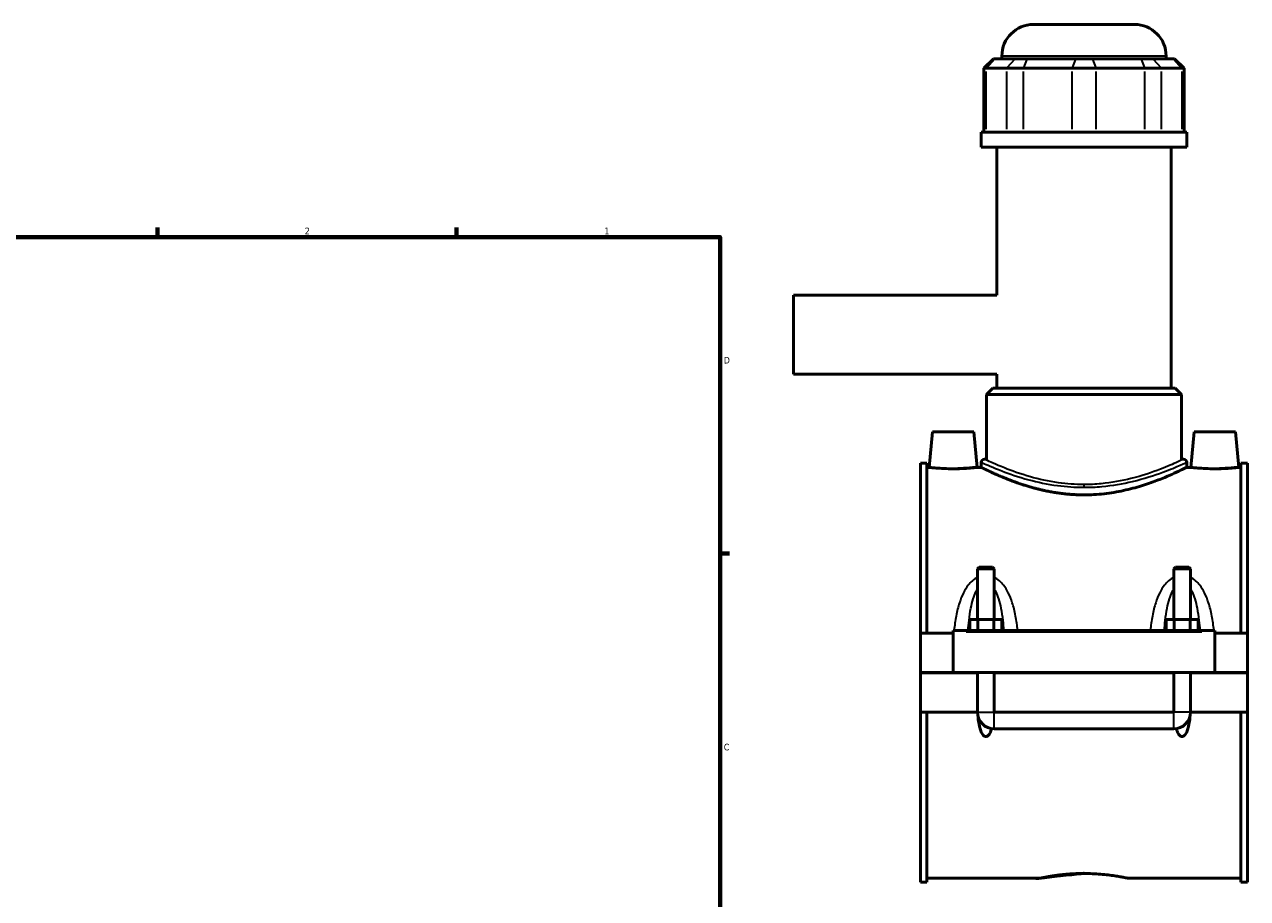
# Model space of a CAD drawing. Header units: inches. Extents: x -1.3 to 48.5, y -1.8 to 47.8.
# Tile 7 of 8: x 23.6 to 41, y 11.6 to 24. Entities that reach past the tile are written whole.
import ezdxf

# ---------------------------------------------------------------- set-up
doc = ezdxf.new("R2010")
doc.units = ezdxf.units.IN
doc.header["$MEASUREMENT"] = 0
for name, color, linetype, lineweight in [('Border (ANSI)', 7, 'Continuous', 70), ('Visible (ANSI)', 7, 'Continuous', 50), ('Visible Narrow (ANSI)', 7, 'Continuous', 35)]:
    doc.layers.add(name, color=color, linetype=linetype, lineweight=lineweight)
doc.styles.add('Note Text (ANSI)', font='tahoma.ttf')

# ---------------------------------------------------------------- blocks, each defined once
blk = doc.blocks.new('Borders Default Border')
at = {"layer": 'Border (ANSI)'}
for p, q in [((25.4999986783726, 21.00000006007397), (25.4999986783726, 21.13448766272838)), ((29.75000096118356, 21.00000006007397), (29.75000096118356, 21.13448766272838)), ((33.49999855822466, 16.49999993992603), (33.6344891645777, 16.49999993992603))]:
    blk.add_line(p, q, dxfattribs=at)
at = {"layer": 'Border (ANSI)', "flags": 128}
blk.add_lwpolyline([(0.4999999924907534, 0.9999999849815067), (0.4999999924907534, 21.00000006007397), (33.49999855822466, 21.00000006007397), (33.49999855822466, 0.9999999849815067), (0.4999999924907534, 0.9999999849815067)], dxfattribs=at)
at = {"layer": 'Border (ANSI)', "color": 5, "true_color": 0x0000ff, "char_height": 0.0944881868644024, "attachment_point": 7, "style": 'Note Text (ANSI)'}
for s, insert in [('2', (27.59635095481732, 21.04)), ('1', (31.8536832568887, 21.04)), ('D', (33.55262652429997, 19.2027559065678)), ('C', (33.552388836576, 13.70107135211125))]:
    blk.add_mtext(s, dxfattribs=dict(at, insert=insert))

msp = doc.modelspace()

# ---------------------------------------------------------------- linework, layer by layer
at = {"layer": 'Visible (ANSI)'}
for p, q in [((37.95423809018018, 24.02283973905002), (39.39171840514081, 24.02283973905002)), ((37.38481269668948, 23.53493973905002), (37.25004891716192, 23.40017595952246)), ((37.38481269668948, 23.53493973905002), (37.40874868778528, 23.53493973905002)), ((37.69394371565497, 23.53493973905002), (37.40874868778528, 23.53493973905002)), ((37.50502549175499, 23.53493973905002), (37.50502549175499, 23.57362714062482)), ((37.69394371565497, 23.53493973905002), (37.864122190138, 23.53493973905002)), ((38.55264389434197, 23.53493973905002), (37.864122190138, 23.53493973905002)), ((38.55264389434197, 23.53493973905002), (38.79331260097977, 23.53493973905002)), ((39.48183430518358, 23.53493973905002), (38.79331260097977, 23.53493973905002)), ((39.48183430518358, 23.53493973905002), (39.6520127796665, 23.53493973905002)), ((39.93720780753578, 23.53493973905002), (39.6520127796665, 23.53493973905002)), ((39.84093100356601, 23.53493973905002), (39.84093100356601, 23.57362714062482)), ((39.93720780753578, 23.53493973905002), (39.96114379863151, 23.53493973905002)), ((39.96114379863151, 23.53493973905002), (40.09590757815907, 23.40017595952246)), ((37.28424319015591, 23.40017595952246), (37.25004891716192, 23.40017595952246)), ((37.25004891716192, 23.40017595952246), (37.25004891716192, 22.48943973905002)), ((37.28424319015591, 23.40017595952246), (37.5694382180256, 23.40017595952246)), ((37.81255032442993, 23.40017595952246), (37.5694382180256, 23.40017595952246)), ((37.81255032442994, 23.40017595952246), (38.50107202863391, 23.40017595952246)), ((38.8448844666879, 23.40017595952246), (38.50107202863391, 23.40017595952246)), ((38.8448844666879, 23.40017595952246), (39.53340617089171, 23.40017595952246)), ((39.77651827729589, 23.40017595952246), (39.53340617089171, 23.40017595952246)), ((39.77651827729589, 23.40017595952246), (40.06171330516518, 23.40017595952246)), ((40.09590757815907, 23.40017595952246), (40.06171330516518, 23.40017595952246)), ((40.09590757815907, 23.40017595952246), (40.09590757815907, 22.48943973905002)), ((40.13291919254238, 22.48943973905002), (37.2130373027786, 22.48943973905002)), ((37.2130373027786, 22.28033973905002), (37.2130373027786, 22.48943973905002)), ((40.13291919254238, 22.28033973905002), (40.13291919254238, 22.48943973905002)), ((40.13291919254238, 22.28033973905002), (37.2130373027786, 22.28033973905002)), ((37.43202844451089, 20.17287910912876), (37.43202844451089, 22.28033973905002)), ((39.9139280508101, 18.85280430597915), (39.9139280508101, 22.28033973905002)), ((34.5429782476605, 20.17287910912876), (34.5429782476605, 19.05280036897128)), ((37.43202844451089, 20.17287910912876), (34.5429782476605, 20.17287910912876)), ((37.43202844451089, 19.05280036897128), (34.5429782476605, 19.05280036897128)), ((37.43202844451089, 18.85280430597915), (37.43202844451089, 19.05280036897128)), ((37.37587686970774, 18.85280430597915), (37.2860343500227, 18.76296178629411)), ((37.37587686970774, 18.85280430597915), (39.97007962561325, 18.85280430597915)), ((39.97007962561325, 18.85280430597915), (40.05992214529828, 18.76296178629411)), ((40.05992214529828, 18.76296178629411), (37.2860343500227, 18.76296178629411)), ((37.2860343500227, 17.84345391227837), (37.2860343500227, 18.76296178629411)), ((40.05992214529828, 17.84345391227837), (40.05992214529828, 18.76296178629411)), ((36.51770265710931, 18.23394210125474), (36.47332110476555, 17.72665863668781)), ((37.10825383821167, 18.23394210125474), (36.51770265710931, 18.23394210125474)), ((37.10825383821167, 18.23394210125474), (37.15263539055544, 17.72665863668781)), ((40.23770265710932, 18.23394210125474), (40.19332110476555, 17.72665863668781)), ((40.23770265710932, 18.23394210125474), (40.82825383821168, 18.23394210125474)), ((40.82825383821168, 18.23394210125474), (40.87263539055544, 17.72665863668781)), ((36.34797824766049, 17.78505627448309), (36.34797824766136, 15.36829249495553)), ((36.34797824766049, 17.78505627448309), (36.4409782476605, 17.78505627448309)), ((36.44097824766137, 15.36829249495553), (36.4409782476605, 17.78505627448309)), ((37.2130373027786, 17.79853265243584), (37.2130373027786, 17.72665863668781)), ((37.25795856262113, 17.84345391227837), (37.2860343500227, 17.84345391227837)), ((40.05992214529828, 17.84345391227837), (40.08799793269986, 17.84345391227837)), ((40.13291919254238, 17.79853265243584), (40.13291919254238, 17.72665863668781)), ((40.90497824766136, 15.36829249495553), (40.90497824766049, 17.78505627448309)), ((40.90497824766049, 17.78505627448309), (40.99797824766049, 17.78505627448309)), ((40.99797824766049, 17.78505627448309), (40.99797824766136, 15.36829249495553)), ((36.47332110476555, 17.72665863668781), (36.4409782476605, 17.72665863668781)), ((37.2130373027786, 17.72665863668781), (37.15263539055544, 17.72665863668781)), ((40.19332110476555, 17.72665863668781), (40.13291919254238, 17.72665863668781)), ((40.90497824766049, 17.72665863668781), (40.87263539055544, 17.72665863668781)), ((37.18349005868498, 16.30612057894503), (37.15986801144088, 16.28249853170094)), ((37.39608848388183, 16.28249853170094), (37.15986801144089, 16.28249853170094)), ((37.15986801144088, 16.28249853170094), (37.15986801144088, 15.56514288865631)), ((37.18349005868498, 16.30612057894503), (37.37246643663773, 16.30612057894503)), ((37.37246643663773, 16.30612057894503), (37.39608848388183, 16.28249853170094)), ((37.39608848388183, 16.28249853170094), (37.39608848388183, 15.56514288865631)), ((39.97349005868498, 16.30612057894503), (39.94986801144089, 16.28249853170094)), ((40.18608848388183, 16.28249853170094), (39.94986801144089, 16.28249853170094)), ((39.94986801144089, 15.56514288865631), (39.94986801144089, 16.28249853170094)), ((39.97349005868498, 16.30612057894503), (40.16246643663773, 16.30612057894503)), ((40.16246643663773, 16.30612057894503), (40.18608848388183, 16.28249853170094)), ((40.18608848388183, 15.56514288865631), (40.18608848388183, 16.28249853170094)), ((37.05067499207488, 15.40766257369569), (37.05067499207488, 15.56514288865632)), ((37.05067499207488, 15.56514288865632), (37.16432661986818, 15.56514288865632)), ((37.16432661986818, 15.40766257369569), (37.16432661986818, 15.56514288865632)), ((37.16432661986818, 15.56514288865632), (37.39162987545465, 15.56514288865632)), ((37.39162987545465, 15.40766257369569), (37.39162987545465, 15.56514288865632)), ((37.39162987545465, 15.56514288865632), (37.50528150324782, 15.56514288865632)), ((37.50528150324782, 15.40766257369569), (37.50528150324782, 15.56514288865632)), ((39.84067499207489, 15.40766257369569), (39.84067499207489, 15.56514288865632)), ((39.84067499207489, 15.56514288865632), (39.95432661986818, 15.56514288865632)), ((39.95432661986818, 15.40766257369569), (39.95432661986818, 15.56514288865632)), ((39.95432661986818, 15.56514288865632), (40.18162987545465, 15.56514288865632)), ((40.18162987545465, 15.40766257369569), (40.18162987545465, 15.56514288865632)), ((40.18162987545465, 15.56514288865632), (40.29528150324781, 15.56514288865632)), ((40.29528150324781, 15.40766257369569), (40.29528150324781, 15.56514288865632)), ((36.81297824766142, 15.36829249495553), (36.34797824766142, 15.36829249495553)), ((36.34797824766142, 14.80874525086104), (36.34797824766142, 15.36829249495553)), ((36.81297824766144, 15.38797753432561), (36.81297824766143, 15.40766257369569)), ((40.53297824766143, 15.40766257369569), (36.81297824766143, 15.40766257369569)), ((36.81297824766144, 14.80874525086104), (36.81297824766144, 15.38797753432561)), ((40.53297824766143, 15.40766257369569), (40.53297824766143, 15.38797753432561)), ((40.53297824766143, 15.38797753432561), (40.53297824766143, 14.80874525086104)), ((40.99797824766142, 15.36829249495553), (40.53297824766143, 15.36829249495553)), ((40.99797824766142, 15.36829249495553), (40.99797824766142, 14.80874525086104)), ((36.34797824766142, 14.80874525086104), (36.81297824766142, 14.80874525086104)), ((36.34797824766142, 14.24526099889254), (36.34797824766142, 14.80480824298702)), ((37.15986801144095, 14.80480824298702), (36.34797824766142, 14.80480824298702)), ((40.53297824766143, 14.80874525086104), (36.81297824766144, 14.80874525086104)), ((37.15986801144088, 14.80874525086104), (37.15986801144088, 14.80480824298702)), ((37.15986801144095, 14.24526099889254), (37.15986801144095, 14.80480824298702)), ((37.39608848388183, 14.80874525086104), (37.39608848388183, 14.80480824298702)), ((39.94986801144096, 14.80480824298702), (37.3960884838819, 14.80480824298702)), ((37.3960884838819, 14.80480824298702), (37.3960884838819, 14.24526099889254)), ((39.94986801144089, 14.80480824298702), (39.94986801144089, 14.80874525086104)), ((39.94986801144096, 14.24526099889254), (39.94986801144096, 14.80480824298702)), ((40.18608848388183, 14.80480824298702), (40.18608848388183, 14.80874525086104)), ((40.99797824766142, 14.80480824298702), (40.18608848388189, 14.80480824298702)), ((40.18608848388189, 14.80480824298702), (40.18608848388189, 14.24526099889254)), ((40.53297824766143, 14.80874525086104), (40.99797824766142, 14.80874525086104)), ((40.99797824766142, 14.80480824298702), (40.99797824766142, 14.24526099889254)), ((37.15986801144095, 14.24526099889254), (36.34797824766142, 14.24526099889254)), ((36.34797824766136, 14.24526099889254), (36.34797824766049, 11.82849721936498)), ((36.4409782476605, 11.82849721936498), (36.44097824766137, 14.24526099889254)), ((39.94986801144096, 14.24526099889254), (37.3960884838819, 14.24526099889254)), ((40.99797824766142, 14.24526099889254), (40.18608848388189, 14.24526099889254)), ((40.90497824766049, 11.82849721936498), (40.90497824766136, 14.24526099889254)), ((40.99797824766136, 14.24526099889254), (40.99797824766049, 11.82849721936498)), ((37.3960884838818, 14.00904052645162), (39.94986801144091, 14.00904052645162)), ((36.34797824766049, 11.82849721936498), (36.4409782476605, 11.82849721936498)), ((38.05565541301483, 11.88689485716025), (36.4409782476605, 11.88689485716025)), ((40.90497824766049, 11.88689485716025), (39.29030108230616, 11.88689485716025)), ((40.90497824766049, 11.82849721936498), (40.99797824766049, 11.82849721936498))]:
    msp.add_line(p, q, dxfattribs=at)
for centre, radius, start, end in [((37.95423809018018, 23.57362714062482), 0.4492125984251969, 90, 180), ((39.39171840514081, 23.57362714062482), 0.4492125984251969, 0, 90), ((37.25795856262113, 17.79853265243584), 0.0449212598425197, 90, 180), ((40.08799793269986, 17.79853265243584), 0.0449212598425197, 0, 90), ((37.3960884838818, 14.24526099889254), 0.2362204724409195, 180, 270), ((39.94986801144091, 14.24526099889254), 0.2362204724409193, 270, 0)]:
    msp.add_arc(centre, radius, start, end, dxfattribs=at)
for points, knots in [([(36.8129782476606, 17.70663016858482), (36.77015242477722, 17.70663016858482), (36.72452565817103, 17.70768775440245), (36.64071944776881, 17.71149031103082), (36.60253596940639, 17.71417874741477), (36.54236200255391, 17.71920446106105), (36.51632760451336, 17.7218694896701), (36.48180664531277, 17.72562274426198), (36.47332110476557, 17.72665863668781), (36.47332110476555, 17.72665863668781)], [2.609108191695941, 2.609108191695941, 2.609108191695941, 2.609108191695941, 2.935440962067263, 2.935440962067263, 3.261773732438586, 3.261773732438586, 3.587718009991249, 3.587718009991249, 3.913662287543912, 3.913662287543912, 3.913662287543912, 3.913662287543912]), ([(37.15263539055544, 17.72665863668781), (37.15263539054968, 17.72665863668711), (37.14414985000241, 17.72562274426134), (37.10962889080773, 17.7218694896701), (37.08359449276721, 17.71920446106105), (37.02342052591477, 17.71417874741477), (36.98523704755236, 17.71149031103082), (36.90143083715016, 17.70768775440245), (36.85580407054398, 17.70663016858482), (36.8129782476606, 17.70663016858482)], [6.522770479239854, 6.522770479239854, 6.52277047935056, 6.52277047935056, 6.848714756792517, 6.848714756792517, 7.174659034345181, 7.174659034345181, 7.500991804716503, 7.500991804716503, 7.827324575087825, 7.827324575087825, 7.827324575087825, 7.827324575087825]), ([(38.67297824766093, 17.33546863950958), (38.57931933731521, 17.33546863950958), (38.48315770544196, 17.34082462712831), (38.29311561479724, 17.36209716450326), (38.19922808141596, 17.37797813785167), (38.0200613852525, 17.41693708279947), (37.93460836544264, 17.43999573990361), (37.77689223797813, 17.48849677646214), (37.70462532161, 17.51389353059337), (37.57683730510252, 17.5621928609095), (37.51666831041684, 17.58688880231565), (37.41005811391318, 17.63289380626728), (37.36360862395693, 17.65416763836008), (37.28856851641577, 17.68944501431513), (37.25991794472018, 17.70345623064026), (37.22214589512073, 17.72206869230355), (37.21303730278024, 17.726658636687), (37.2130373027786, 17.72665863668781)], [0, 0, 0, 0, 0.7136808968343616, 0.7136808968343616, 1.427361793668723, 1.427361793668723, 2.141042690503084, 2.141042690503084, 2.854723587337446, 2.854723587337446, 3.566458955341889, 3.566458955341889, 4.278194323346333, 4.278194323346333, 4.989929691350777, 4.989929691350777, 5.701665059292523, 5.701665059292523, 5.70166505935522, 5.70166505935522]), ([(40.13291919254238, 17.72665863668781), (40.13291919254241, 17.72665863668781), (40.12381060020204, 17.72206869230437), (40.08603855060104, 17.70345623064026), (40.0573879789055, 17.68944501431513), (39.98234787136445, 17.65416763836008), (39.93589838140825, 17.63289380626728), (39.82928818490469, 17.58688880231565), (39.76911919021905, 17.5621928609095), (39.64133117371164, 17.51389353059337), (39.56906425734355, 17.48849677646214), (39.41134812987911, 17.43999573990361), (39.32589511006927, 17.41693708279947), (39.14672841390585, 17.37797813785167), (39.05284088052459, 17.36209716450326), (38.86279878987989, 17.34082462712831), (38.76663715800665, 17.33546863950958), (38.67297824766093, 17.33546863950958)], [17.10499517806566, 17.10499517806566, 17.10499517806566, 17.10499517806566, 17.81673054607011, 17.81673054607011, 18.52846591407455, 18.52846591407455, 19.24020128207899, 19.24020128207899, 19.95193665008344, 19.95193665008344, 20.6656175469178, 20.6656175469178, 21.37929844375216, 21.37929844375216, 22.09297934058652, 22.09297934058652, 22.80666023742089, 22.80666023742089, 22.80666023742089, 22.80666023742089]), ([(40.53297824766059, 17.70663016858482), (40.49015242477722, 17.70663016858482), (40.44452565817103, 17.70768775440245), (40.3607194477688, 17.71149031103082), (40.32253596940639, 17.71417874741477), (40.2623620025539, 17.71920446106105), (40.23632760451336, 17.7218694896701), (40.20180664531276, 17.72562274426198), (40.19332110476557, 17.72665863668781), (40.19332110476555, 17.72665863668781)], [0, 0, 0, 0, 0.326332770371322, 0.326332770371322, 0.652665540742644, 0.652665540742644, 0.9786098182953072, 0.9786098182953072, 1.30455409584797, 1.30455409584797, 1.30455409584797, 1.30455409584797]), ([(40.87263539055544, 17.72665863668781), (40.87263539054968, 17.72665863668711), (40.86414985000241, 17.72562274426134), (40.82962889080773, 17.7218694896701), (40.80359449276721, 17.71920446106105), (40.74342052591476, 17.71417874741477), (40.70523704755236, 17.71149031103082), (40.62143083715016, 17.70768775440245), (40.57580407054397, 17.70663016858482), (40.53297824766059, 17.70663016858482)], [3.913662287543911, 3.913662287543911, 3.913662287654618, 3.913662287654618, 4.239606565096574, 4.239606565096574, 4.565550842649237, 4.565550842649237, 4.891883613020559, 4.891883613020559, 5.218216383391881, 5.218216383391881, 5.218216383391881, 5.218216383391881]), ([(37.36077712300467, 14.01169508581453), (37.35760084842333, 14.00065989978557), (37.35396525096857, 13.98953733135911), (37.34159709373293, 13.95751599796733), (37.33161875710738, 13.93733148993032), (37.3125320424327, 13.9160726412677), (37.30654172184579, 13.91064404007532), (37.29642332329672, 13.90477457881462), (37.29285898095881, 13.90319003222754), (37.28551938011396, 13.90104360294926), (37.28174403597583, 13.90048196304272), (37.27421245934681, 13.90048196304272), (37.27043711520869, 13.90104360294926), (37.26309751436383, 13.90319003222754), (37.25953317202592, 13.90477457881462), (37.24941477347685, 13.91064404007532), (37.24342445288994, 13.9160726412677), (37.22433773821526, 13.93733148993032), (37.21435940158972, 13.95751599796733), (37.19799090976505, 13.9998942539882), (37.19190192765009, 14.02219447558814), (37.17708281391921, 14.08777734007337), (37.1711333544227, 14.13560806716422), (37.16708459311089, 14.18598617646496), (37.16700744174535, 14.18695704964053), (37.16693110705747, 14.18792852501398)], [1.535781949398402, 1.535781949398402, 1.535781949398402, 1.535781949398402, 1.620812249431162, 1.620812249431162, 1.787141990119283, 1.787141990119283, 1.8445326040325, 1.8445326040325, 1.873227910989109, 1.873227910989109, 1.901923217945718, 1.901923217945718, 1.930618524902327, 1.930618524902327, 1.959313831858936, 1.959313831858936, 2.016704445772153, 2.016704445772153, 2.183034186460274, 2.183034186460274, 2.349363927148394, 2.349363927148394, 2.712984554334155, 2.712984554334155, 2.720125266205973, 2.720125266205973, 2.720125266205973, 2.720125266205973]), ([(40.17902538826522, 14.18792852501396), (40.17894905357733, 14.18695704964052), (40.1788719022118, 14.18598617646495), (40.17482314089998, 14.13560806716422), (40.16887368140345, 14.08777734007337), (40.15405456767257, 14.02219447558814), (40.1479655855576, 13.9998942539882), (40.13159709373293, 13.95751599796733), (40.12161875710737, 13.93733148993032), (40.10253204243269, 13.9160726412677), (40.09654172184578, 13.91064404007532), (40.08642332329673, 13.90477457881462), (40.0828589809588, 13.90319003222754), (40.07551938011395, 13.90104360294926), (40.07174403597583, 13.90048196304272), (40.0642124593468, 13.90048196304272), (40.06043711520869, 13.90104360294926), (40.05309751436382, 13.90319003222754), (40.04953317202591, 13.90477457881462), (40.03941477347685, 13.91064404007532), (40.03342445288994, 13.9160726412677), (40.01433773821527, 13.93733148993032), (40.00435940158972, 13.95751599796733), (39.99199124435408, 13.98953733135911), (39.98835564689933, 14.00065989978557), (39.98517937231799, 14.01169508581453)], [1.083721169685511, 1.083721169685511, 1.083721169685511, 1.083721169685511, 1.090861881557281, 1.090861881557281, 1.454482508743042, 1.454482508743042, 1.620812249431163, 1.620812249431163, 1.787141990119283, 1.787141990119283, 1.844532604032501, 1.844532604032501, 1.873227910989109, 1.873227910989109, 1.901923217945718, 1.901923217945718, 1.930618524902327, 1.930618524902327, 1.959313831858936, 1.959313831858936, 2.016704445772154, 2.016704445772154, 2.183034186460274, 2.183034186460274, 2.268064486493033, 2.268064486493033, 2.268064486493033, 2.268064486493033]), ([(38.05565541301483, 11.88689485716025), (38.0556554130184, 11.88689485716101), (38.05938800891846, 11.8876917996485), (38.07506852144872, 11.89094753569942), (38.08701268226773, 11.89340424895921), (38.11854954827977, 11.89958310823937), (38.13816732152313, 11.90330490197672), (38.18345479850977, 11.91130455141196), (38.2091275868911, 11.91557458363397), (38.26380450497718, 11.92384151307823), (38.29469621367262, 11.92813054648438), (38.36199833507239, 11.93619925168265), (38.39840760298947, 11.93997064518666), (38.47441886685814, 11.94624986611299), (38.51408364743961, 11.94875653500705), (38.5939208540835, 11.9520819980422), (38.63409413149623, 11.95289819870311), (38.67297824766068, 11.95289819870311)], [7.110877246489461, 7.110877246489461, 7.110877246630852, 7.110877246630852, 7.407153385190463, 7.407153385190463, 7.703429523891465, 7.703429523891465, 7.999705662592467, 7.999705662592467, 8.29598180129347, 8.29598180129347, 8.592278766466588, 8.592278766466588, 8.888575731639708, 8.888575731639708, 9.184872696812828, 9.184872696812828, 9.481169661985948, 9.481169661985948, 9.481169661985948, 9.481169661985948]), ([(38.67297824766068, 11.95289819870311), (38.71186236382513, 11.95289819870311), (38.75203564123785, 11.9520819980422), (38.83187284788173, 11.94875653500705), (38.87153762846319, 11.94624986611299), (38.94754889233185, 11.93997064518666), (38.98395816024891, 11.93619925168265), (39.05126028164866, 11.92813054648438), (39.0821519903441, 11.92384151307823), (39.13682890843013, 11.91557458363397), (39.16250169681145, 11.91130455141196), (39.20778917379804, 11.90330490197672), (39.2274069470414, 11.89958310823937), (39.25894381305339, 11.89340424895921), (39.27088797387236, 11.89094753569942), (39.28656848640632, 11.88769179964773), (39.29030108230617, 11.88689485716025), (39.29030108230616, 11.88689485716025)], [0, 0, 0, 0, 0.2962969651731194, 0.2962969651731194, 0.5925939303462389, 0.5925939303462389, 0.8888908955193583, 0.8888908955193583, 1.185187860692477, 1.185187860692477, 1.48146399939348, 1.48146399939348, 1.777740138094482, 1.777740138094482, 2.074016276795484, 2.074016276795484, 2.370292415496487, 2.370292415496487, 2.370292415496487, 2.370292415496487])]:
    msp.add_open_spline(points, degree=3, knots=knots, dxfattribs=at)
at = {"layer": 'Visible Narrow (ANSI)'}
for p, q in [((37.40252341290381, 23.52820155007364), (37.29046846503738, 23.40691414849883)), ((39.82655156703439, 23.57362714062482), (37.51940492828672, 23.57362714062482)), ((37.68771844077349, 23.52820155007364), (37.57566349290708, 23.40691414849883)), ((37.86154359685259, 23.52820155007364), (37.81512891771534, 23.40691414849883)), ((38.55006530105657, 23.52820155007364), (38.50365062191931, 23.40691414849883)), ((38.79589119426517, 23.52820155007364), (38.8423058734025, 23.40691414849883)), ((39.48441289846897, 23.52820155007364), (39.53082757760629, 23.40691414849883)), ((39.65823805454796, 23.52820155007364), (39.77029300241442, 23.40691414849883)), ((39.94343308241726, 23.52820155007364), (40.05548803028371, 23.40691414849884)), ((37.28424319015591, 22.53497655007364), (37.28424319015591, 23.35463914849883)), ((37.5694382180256, 23.35463914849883), (37.5694382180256, 22.53497655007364)), ((37.81255032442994, 22.53497655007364), (37.81255032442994, 23.35463914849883)), ((38.50107202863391, 23.35463914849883), (38.50107202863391, 22.53497655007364)), ((38.8448844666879, 22.53497655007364), (38.8448844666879, 23.35463914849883)), ((39.53340617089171, 23.35463914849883), (39.53340617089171, 22.53497655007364)), ((39.77651827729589, 22.53497655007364), (39.77651827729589, 23.35463914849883)), ((40.06171330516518, 23.35463914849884), (40.06171330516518, 22.53497655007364)), ((38.67297824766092, 17.48112068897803), (38.67297824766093, 17.44516425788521)), ((36.99897824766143, 15.38797753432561), (40.34697824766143, 15.38797753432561)), ((37.16132214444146, 14.24526099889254), (37.39463435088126, 14.24526099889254)), ((37.39608848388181, 14.01049465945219), (37.39608848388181, 14.24380686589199)), ((39.94986801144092, 14.01049465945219), (39.94986801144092, 14.24380686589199)), ((40.18463435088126, 14.24526099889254), (39.95132214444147, 14.24526099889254))]:
    msp.add_line(p, q, dxfattribs=at)
for points, knots in [([(37.21312382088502, 17.79844334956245), (37.21314451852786, 17.79842188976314), (37.22232203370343, 17.79424587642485), (37.28327148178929, 17.76671709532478), (37.37529719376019, 17.72516258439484), (37.60972940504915, 17.63548313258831), (37.739198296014, 17.59039794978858), (38.01244288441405, 17.51685188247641), (38.15144892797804, 17.4870726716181), (38.41961067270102, 17.45158950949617), (38.54624905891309, 17.44274387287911), (38.67297824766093, 17.44274387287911)], [-17.07551578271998, -17.07551578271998, -17.07551578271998, -17.07551578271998, -16.38053906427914, -16.38053906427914, -14.75444821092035, -14.75444821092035, -13.43550609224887, -13.43550609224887, -12.31279558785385, -12.31279558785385, -11.38368395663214, -11.38368395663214, -11.38368395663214, -11.38368395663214]), ([(38.67297824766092, 17.48232295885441), (38.55014841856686, 17.48232295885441), (38.42740659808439, 17.49130141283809), (38.16749598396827, 17.52731735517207), (38.03276704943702, 17.55754370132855), (37.76792998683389, 17.6321940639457), (37.64244475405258, 17.67795620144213), (37.41522584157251, 17.76898219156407), (37.32603168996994, 17.81116064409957), (37.26695760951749, 17.8391027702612), (37.25806247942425, 17.84334148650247), (37.25804241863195, 17.84336326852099)], [11.38368395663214, 11.38368395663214, 11.38368395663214, 11.38368395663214, 12.31279558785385, 12.31279558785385, 13.43550609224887, 13.43550609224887, 14.75444821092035, 14.75444821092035, 16.38053906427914, 16.38053906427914, 17.07551578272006, 17.07551578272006, 17.07551578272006, 17.07551578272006]), ([(40.08799673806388, 17.8434525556), (40.08796893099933, 17.84342095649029), (40.05721313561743, 17.82833790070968), (39.94263630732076, 17.77607766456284), (39.86108104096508, 17.73999507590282), (39.64333792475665, 17.65576548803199), (39.50086158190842, 17.60670038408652), (39.20913227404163, 17.53407597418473), (39.06597332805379, 17.50771447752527), (38.83684740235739, 17.48625680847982), (38.75491898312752, 17.48232295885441), (38.67297824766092, 17.48232295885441)], [28.45920315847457, 28.45920315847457, 28.45920315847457, 28.45920315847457, 29.73748637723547, 29.73748637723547, 30.97138722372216, 30.97138722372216, 32.38423085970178, 32.38423085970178, 33.53123426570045, 33.53123426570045, 34.15105186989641, 34.15105186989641, 34.15105186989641, 34.15105186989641]), ([(38.67297824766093, 17.44274387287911), (38.75752027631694, 17.44274387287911), (38.84204959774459, 17.44661952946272), (39.07844936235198, 17.46775977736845), (39.22615303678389, 17.49373131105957), (39.52714359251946, 17.5652813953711), (39.67414299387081, 17.61362068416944), (39.89879858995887, 17.6966042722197), (39.98294291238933, 17.73215309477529), (40.10115710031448, 17.78364025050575), (40.13288927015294, 17.79850018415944), (40.13291795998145, 17.79853131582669)], [-34.15105186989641, -34.15105186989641, -34.15105186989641, -34.15105186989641, -33.53123426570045, -33.53123426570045, -32.38423085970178, -32.38423085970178, -30.97138722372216, -30.97138722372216, -29.73748637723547, -29.73748637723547, -28.45920315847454, -28.45920315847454, -28.45920315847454, -28.45920315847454]), ([(37.15986850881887, 16.16176356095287), (37.13302280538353, 16.14881154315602), (37.10826000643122, 16.13195979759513), (37.06472415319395, 16.09443411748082), (37.04563143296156, 16.07405700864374), (37.00183473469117, 16.01896987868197), (36.97943205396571, 15.98239287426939), (36.9372538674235, 15.89887817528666), (36.9186239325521, 15.85122735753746), (36.88325916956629, 15.74114077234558), (36.86810000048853, 15.67788901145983), (36.84294499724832, 15.54596603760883), (36.83324859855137, 15.4771951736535), (36.82560459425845, 15.40766257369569)], [-2.70590816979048, -2.70590816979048, -2.70590816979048, -2.70590816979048, -2.476883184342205, -2.476883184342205, -2.261902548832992, -2.261902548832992, -1.933779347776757, -1.933779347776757, -1.547773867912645, -1.547773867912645, -1.066752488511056, -1.066752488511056, -0.5635832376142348, -0.5635832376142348, -0.5635832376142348, -0.5635832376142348]), ([(37.02439462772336, 15.40766257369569), (37.02814886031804, 15.45611369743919), (37.03265246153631, 15.50409455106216), (37.04518106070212, 15.61088037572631), (37.05379096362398, 15.66926661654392), (37.07387697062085, 15.77088500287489), (37.08445815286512, 15.81487037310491), (37.10841395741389, 15.89196086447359), (37.12113793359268, 15.92572425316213), (37.14349651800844, 15.97142971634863), (37.15137932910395, 15.98568300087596), (37.15986892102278, 15.99890880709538)], [0.6847267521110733, 0.6847267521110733, 0.6847267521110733, 0.6847267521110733, 1.066752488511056, 1.066752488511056, 1.547773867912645, 1.547773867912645, 1.933779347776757, 1.933779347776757, 2.261902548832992, 2.261902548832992, 2.421940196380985, 2.421940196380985, 2.421940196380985, 2.421940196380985]), ([(37.39608757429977, 15.99890880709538), (37.4045771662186, 15.98568300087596), (37.41245997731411, 15.97142971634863), (37.43481856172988, 15.92572425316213), (37.44754253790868, 15.89196086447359), (37.47149834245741, 15.81487037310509), (37.48207952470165, 15.77088500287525), (37.50216553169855, 15.66926661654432), (37.51077543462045, 15.61088037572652), (37.5233040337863, 15.50409455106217), (37.52780763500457, 15.4561136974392), (37.53156186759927, 15.40766257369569)], [3.61334165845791, 3.61334165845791, 3.61334165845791, 3.61334165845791, 3.773379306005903, 3.773379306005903, 4.101502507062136, 4.101502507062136, 4.487507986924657, 4.487507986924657, 4.968529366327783, 4.968529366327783, 5.350555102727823, 5.350555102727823, 5.350555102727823, 5.350555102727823]), ([(37.73035190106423, 15.40766257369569), (37.72270789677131, 15.47719517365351), (37.71301149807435, 15.54596603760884), (37.68785649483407, 15.67788901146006), (37.67269732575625, 15.741140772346), (37.63733256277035, 15.85122735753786), (37.618702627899, 15.89887817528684), (37.57652444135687, 15.98239287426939), (37.5541217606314, 16.01896987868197), (37.510325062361, 16.07405700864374), (37.4912323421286, 16.09443411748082), (37.44769648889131, 16.13195979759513), (37.42293368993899, 16.14881154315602), (37.39608798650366, 16.16176356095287)], [-5.471698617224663, -5.471698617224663, -5.471698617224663, -5.471698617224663, -4.968529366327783, -4.968529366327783, -4.487507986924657, -4.487507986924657, -4.101502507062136, -4.101502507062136, -3.773379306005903, -3.773379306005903, -3.558398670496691, -3.558398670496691, -3.32937368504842, -3.32937368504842, -3.32937368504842, -3.32937368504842]), ([(39.94986850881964, 16.16176356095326), (39.92302278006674, 16.14881153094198), (39.89825995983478, 16.13195976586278), (39.85472406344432, 16.09443403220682), (39.83563132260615, 16.07405688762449), (39.79183459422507, 16.0189696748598), (39.76943190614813, 15.98239262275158), (39.72725372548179, 15.89887784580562), (39.70862380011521, 15.85122700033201), (39.67325905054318, 15.74114033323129), (39.65809988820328, 15.67788851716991), (39.6329449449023, 15.54596566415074), (39.62324857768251, 15.47719498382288), (39.61560459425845, 15.40766257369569)], [-2.705988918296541, -2.705988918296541, -2.705988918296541, -2.705988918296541, -2.476963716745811, -2.476963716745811, -2.261982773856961, -2.261982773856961, -1.93385924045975, -1.93385924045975, -1.547853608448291, -1.547853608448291, -1.066831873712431, -1.066831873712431, -0.5636639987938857, -0.5636639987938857, -0.5636639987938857, -0.5636639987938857]), ([(39.81439462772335, 15.40766257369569), (39.81814884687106, 15.45611352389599), (39.82265242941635, 15.50409420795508), (39.83518099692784, 15.61087991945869), (39.84379089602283, 15.66926621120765), (39.86387689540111, 15.77088467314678), (39.87445807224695, 15.81487006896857), (39.89841387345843, 15.8919606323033), (39.91113785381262, 15.92572406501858), (39.9334964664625, 15.97142962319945), (39.94137930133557, 15.98568295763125), (39.94986892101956, 15.99890880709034)], [0.684807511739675, 0.684807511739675, 0.684807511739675, 0.684807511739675, 1.066831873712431, 1.066831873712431, 1.547853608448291, 1.547853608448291, 1.93385924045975, 1.93385924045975, 2.261982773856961, 2.261982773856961, 2.422020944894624, 2.422020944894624, 2.422020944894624, 2.422020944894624]), ([(40.18608757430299, 15.99890880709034), (40.19457719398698, 15.98568295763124), (40.20246002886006, 15.97142962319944), (40.22481864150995, 15.92572406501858), (40.23754262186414, 15.8919606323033), (40.26149842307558, 15.81487006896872), (40.2720795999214, 15.7708846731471), (40.2921655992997, 15.66926621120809), (40.30077549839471, 15.61087991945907), (40.31330406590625, 15.50409420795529), (40.31780764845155, 15.4561135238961), (40.32156186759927, 15.40766257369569)], [3.613422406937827, 3.613422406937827, 3.613422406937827, 3.613422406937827, 3.773460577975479, 3.773460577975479, 4.10158411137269, 4.10158411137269, 4.487589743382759, 4.487589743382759, 4.96861147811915, 4.96861147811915, 5.350635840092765, 5.350635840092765, 5.350635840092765, 5.350635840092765]), ([(40.52035190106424, 15.40766257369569), (40.51270791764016, 15.47719498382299), (40.50301155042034, 15.54596566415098), (40.47785660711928, 15.67788851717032), (40.46269744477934, 15.74114033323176), (40.42733269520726, 15.85122700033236), (40.40870276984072, 15.89887784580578), (40.36652458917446, 15.98239262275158), (40.3441219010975, 16.0189696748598), (40.3003251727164, 16.07405688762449), (40.28123243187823, 16.09443403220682), (40.23769653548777, 16.13195976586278), (40.21293371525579, 16.14881153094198), (40.1860879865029, 16.16176356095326)], [-5.471779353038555, -5.471779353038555, -5.471779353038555, -5.471779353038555, -4.96861147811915, -4.96861147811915, -4.487589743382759, -4.487589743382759, -4.10158411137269, -4.10158411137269, -3.773460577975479, -3.773460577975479, -3.558479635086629, -3.558479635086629, -3.329454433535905, -3.329454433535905, -3.329454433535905, -3.329454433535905])]:
    msp.add_open_spline(points, degree=3, knots=knots, dxfattribs=at)

# ---------------------------------------------------------------- block references
msp.add_blockref('Borders Default Border', (0, 0))

doc.saveas('drawing.dxf')
